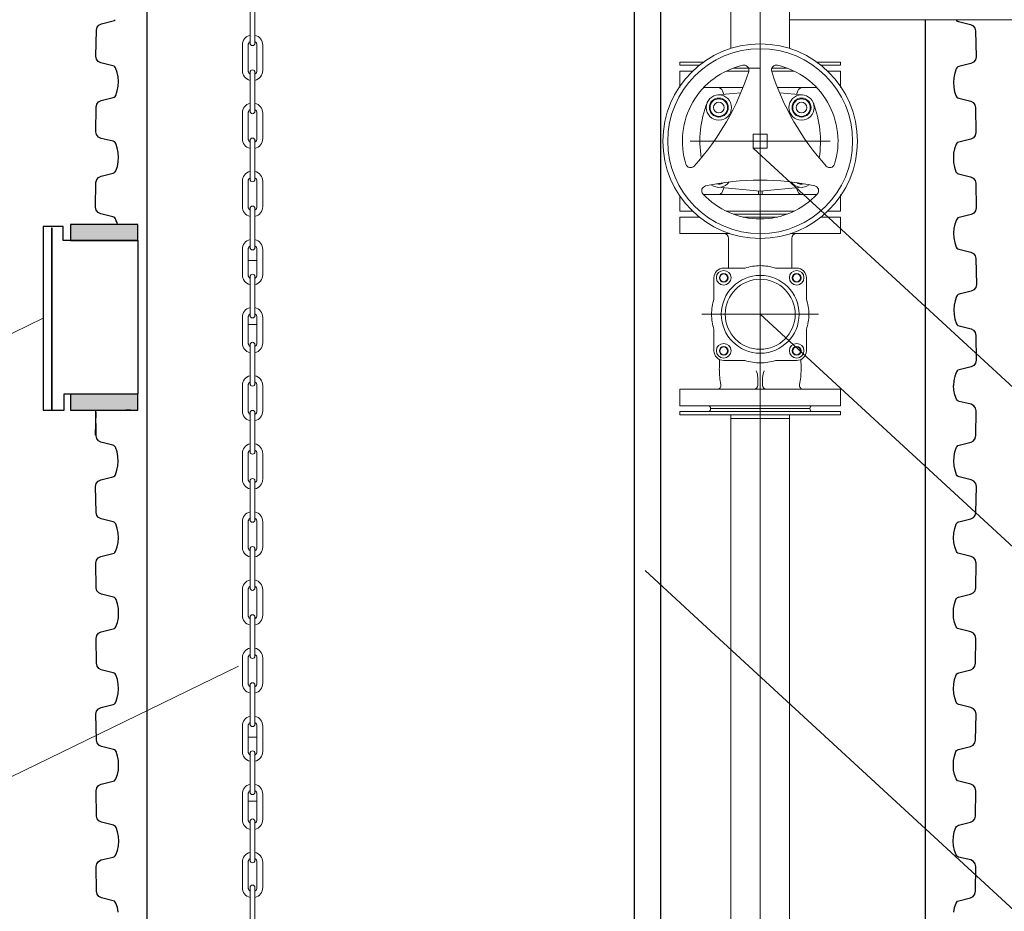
# Model space of a CAD drawing. Header units: millimetres. Extents: x 2060 to 2634, y 1467 to 1764.
# Tile 53 of 64: x 2524 to 2563, y 1600 to 1635. Entities that reach past the tile are written whole.
import ezdxf

# ---------------------------------------------------------------- set-up
doc = ezdxf.new("R2010")
doc.units = ezdxf.units.MM
doc.styles.get("Standard").update_dxf_attribs({"font": 'arial.ttf'})
doc.dimstyles.new('Kopia Sebastian 1do30', dxfattribs={"dimtxt": 60, "dimasz": 75, "dimexe": 10, "dimexo": 50, "dimgap": 30, "dimtad": 1, "dimdec": 0, "dimtxsty": 'Standard', "dimcen": 2.5, "dimclrd": 256, "dimclre": 256, "dimclrt": 256, "dimadec": 0, "dimazin": 0, "dimtfac": 1, "dimtdec": 0, "dimtmove": 0, "dimatfit": 3, "dimfxl": 0, "dimlwd": -1, "dimlwe": -1, "dimarcsym": 0})

# ---------------------------------------------------------------- blocks, each defined once
blk = doc.blocks.new('*D20')
for p, q in [((2526.232, 1672.263), (2455.164, 1672.263)), ((2455.264, 1670.763), (2455.264, 1574.963)), ((2525.838, 1573.463), (2455.164, 1573.463))]:
    blk.add_line(p, q)
for points in [[(2455.514, 1670.763), (2455.014, 1670.763), (2455.264, 1672.263)], [(2455.014, 1574.963), (2455.514, 1574.963), (2455.264, 1573.463)]]:
    blk.add_solid(points)
at = {"layer": 'DEFPOINTS', "color": 0}
for p in [(2526.732, 1672.263), (2455.264, 1573.463), (2526.338, 1573.463)]:
    blk.add_point(p, dxfattribs=at)
at = {"insert": (2453.998, 1622.863), "char_height": 1.5, "attachment_point": 5, "rotation": 90}
blk.add_mtext('2600', dxfattribs=at)

msp = doc.modelspace()

# ---------------------------------------------------------------- linework, layer by layer
at = {"ltscale": 20}
for p, q in [((2529.072, 1663.903), (2529.072, 1574.222)), ((2559.472, 1634.572), (2559.472, 1574.218))]:
    msp.add_line(p, q, dxfattribs=at)
at = {"linetype": 'Continuous'}
for p, q in [((2548.11, 1657.987), (2548.11, 1581.288)), ((2549.14, 1657.987), (2549.132, 1581.288)), ((2527.295, 1634.41), (2527.76, 1634.526)), ((2527.76, 1634.526), (2527.802, 1634.544)), ((2527.802, 1634.544), (2527.838, 1634.573)), ((2560.681, 1634.572), (2560.701, 1634.544)), ((2560.701, 1634.544), (2560.736, 1634.515)), ((2560.736, 1634.515), (2560.779, 1634.497)), ((2560.779, 1634.497), (2561.244, 1634.381)), ((2527.076, 1633.146), (2527.099, 1634.165)), ((2527.099, 1634.165), (2527.126, 1634.274)), ((2527.126, 1634.274), (2527.194, 1634.36)), ((2527.194, 1634.36), (2527.295, 1634.41)), ((2561.244, 1634.381), (2561.345, 1634.331)), ((2561.345, 1634.331), (2561.413, 1634.245)), ((2561.413, 1634.245), (2561.439, 1634.136)), ((2561.439, 1634.136), (2561.462, 1633.117)), ((2527.102, 1633.034), (2527.076, 1633.146)), ((2527.174, 1632.942), (2527.102, 1633.034)), ((2561.436, 1633.005), (2561.364, 1632.913)), ((2561.462, 1633.117), (2561.436, 1633.005)), ((2527.277, 1632.886), (2527.174, 1632.942)), ((2527.748, 1632.774), (2527.277, 1632.886)), ((2527.791, 1632.755), (2527.748, 1632.774)), ((2527.825, 1632.725), (2527.791, 1632.755)), ((2527.85, 1632.686), (2527.825, 1632.725)), ((2527.912, 1632.514), (2527.85, 1632.686)), ((2560.688, 1632.657), (2560.627, 1632.485)), ((2560.713, 1632.696), (2560.688, 1632.657)), ((2560.748, 1632.726), (2560.713, 1632.696)), ((2560.79, 1632.745), (2560.748, 1632.726)), ((2561.262, 1632.857), (2560.79, 1632.745)), ((2561.364, 1632.913), (2561.262, 1632.857)), ((2527.949, 1632.336), (2527.912, 1632.514)), ((2527.959, 1632.154), (2527.949, 1632.336)), ((2560.59, 1632.307), (2560.58, 1632.125)), ((2560.627, 1632.485), (2560.59, 1632.307)), ((2527.918, 1631.788), (2527.949, 1631.97)), ((2527.949, 1631.97), (2527.959, 1632.154)), ((2560.58, 1632.125), (2560.59, 1631.941)), ((2560.59, 1631.941), (2560.621, 1631.759)), ((2527.187, 1631.362), (2527.288, 1631.415)), ((2527.288, 1631.415), (2527.752, 1631.531)), ((2527.752, 1631.531), (2527.795, 1631.549)), ((2527.795, 1631.549), (2527.831, 1631.578)), ((2527.831, 1631.578), (2527.857, 1631.616)), ((2527.857, 1631.616), (2527.918, 1631.788)), ((2560.621, 1631.759), (2560.682, 1631.587)), ((2560.682, 1631.587), (2560.708, 1631.549)), ((2560.708, 1631.549), (2560.744, 1631.52)), ((2560.744, 1631.52), (2560.786, 1631.502)), ((2560.786, 1631.502), (2561.251, 1631.386)), ((2527.083, 1630.194), (2527.095, 1631.159)), ((2527.095, 1631.159), (2527.12, 1631.27)), ((2527.12, 1631.27), (2527.187, 1631.362)), ((2561.251, 1631.386), (2561.351, 1631.333)), ((2561.351, 1631.333), (2561.418, 1631.241)), ((2561.418, 1631.241), (2561.444, 1631.13)), ((2561.444, 1631.13), (2561.455, 1630.165)), ((2527.109, 1630.082), (2527.083, 1630.194)), ((2527.181, 1629.989), (2527.109, 1630.082)), ((2527.284, 1629.934), (2527.181, 1629.989)), ((2527.755, 1629.821), (2527.284, 1629.934)), ((2561.255, 1629.905), (2560.783, 1629.792)), ((2561.357, 1629.96), (2561.255, 1629.905)), ((2561.429, 1630.053), (2561.357, 1629.96)), ((2561.455, 1630.165), (2561.429, 1630.053)), ((2527.798, 1629.802), (2527.755, 1629.821)), ((2527.832, 1629.772), (2527.798, 1629.802)), ((2527.857, 1629.733), (2527.832, 1629.772)), ((2527.919, 1629.562), (2527.857, 1629.733)), ((2527.955, 1629.384), (2527.919, 1629.562)), ((2560.62, 1629.533), (2560.583, 1629.355)), ((2560.682, 1629.704), (2560.62, 1629.533)), ((2560.706, 1629.744), (2560.682, 1629.704)), ((2560.741, 1629.774), (2560.706, 1629.744)), ((2560.783, 1629.792), (2560.741, 1629.774)), ((2527.966, 1629.202), (2527.955, 1629.384)), ((2527.956, 1629.018), (2527.966, 1629.202)), ((2560.583, 1629.355), (2560.573, 1629.173)), ((2560.573, 1629.173), (2560.583, 1628.989)), ((2527.864, 1628.664), (2527.925, 1628.836)), ((2527.925, 1628.836), (2527.956, 1629.018)), ((2560.583, 1628.989), (2560.614, 1628.807)), ((2560.614, 1628.807), (2560.675, 1628.635)), ((2527.114, 1628.324), (2527.19, 1628.412)), ((2527.19, 1628.412), (2527.294, 1628.463)), ((2527.294, 1628.463), (2527.759, 1628.579)), ((2527.759, 1628.579), (2527.802, 1628.597)), ((2527.802, 1628.597), (2527.838, 1628.626)), ((2527.838, 1628.626), (2527.864, 1628.664)), ((2560.675, 1628.635), (2560.701, 1628.597)), ((2560.701, 1628.597), (2560.737, 1628.568)), ((2560.737, 1628.568), (2560.78, 1628.55)), ((2560.78, 1628.55), (2561.244, 1628.434)), ((2561.244, 1628.434), (2561.349, 1628.383)), ((2561.349, 1628.383), (2561.425, 1628.295)), ((2527.072, 1627.249), (2527.083, 1628.214)), ((2527.083, 1628.214), (2527.114, 1628.324)), ((2561.425, 1628.295), (2561.455, 1628.185)), ((2561.455, 1628.185), (2561.467, 1627.22)), ((2527.098, 1627.137), (2527.072, 1627.249)), ((2561.467, 1627.22), (2561.441, 1627.108)), ((2527.17, 1627.045), (2527.098, 1627.137)), ((2527.272, 1626.99), (2527.17, 1627.045)), ((2527.744, 1626.877), (2527.272, 1626.99)), ((2527.786, 1626.858), (2527.744, 1626.877)), ((2527.821, 1626.828), (2527.786, 1626.858)), ((2527.846, 1626.789), (2527.821, 1626.828)), ((2560.718, 1626.799), (2560.693, 1626.76)), ((2560.752, 1626.829), (2560.718, 1626.799)), ((2560.795, 1626.848), (2560.752, 1626.829)), ((2561.266, 1626.961), (2560.795, 1626.848)), ((2561.369, 1627.016), (2561.266, 1626.961)), ((2561.441, 1627.108), (2561.369, 1627.016)), ((2525.023, 1626.496), (2525.023, 1619.321)), ((2525.807, 1626.496), (2525.023, 1626.496)), ((2525.349, 1626.434), (2525.349, 1619.347)), ((2525.377, 1626.434), (2525.349, 1626.434)), ((2525.377, 1619.347), (2525.377, 1626.434)), ((2525.807, 1625.942), (2525.807, 1626.496)), ((2526.089, 1626.574), (2526.089, 1625.946)), ((2528.72, 1626.574), (2526.089, 1626.574)), ((2527.88, 1626.716), (2527.846, 1626.789)), ((2527.908, 1626.652), (2527.88, 1626.716)), ((2527.929, 1626.575), (2527.908, 1626.652)), ((2528.72, 1625.946), (2528.72, 1626.574)), ((2560.631, 1626.589), (2560.595, 1626.411)), ((2560.693, 1626.76), (2560.631, 1626.589)), ((2560.595, 1626.411), (2560.584, 1626.229)), ((2560.584, 1626.229), (2560.594, 1626.045)), ((2560.594, 1626.045), (2560.625, 1625.863)), ((2528.735, 1625.942), (2525.807, 1625.942)), ((2526.089, 1625.946), (2528.72, 1625.946)), ((2528.735, 1619.961), (2528.735, 1625.942)), ((2560.625, 1625.863), (2560.686, 1625.69)), ((2560.686, 1625.69), (2560.712, 1625.652)), ((2560.712, 1625.652), (2560.748, 1625.623)), ((2560.748, 1625.623), (2560.791, 1625.606)), ((2560.791, 1625.606), (2561.255, 1625.49)), ((2561.255, 1625.49), (2561.356, 1625.439)), ((2561.356, 1625.439), (2561.425, 1625.354)), ((2561.425, 1625.354), (2561.451, 1625.245)), ((2561.451, 1625.245), (2561.474, 1624.226)), ((2561.448, 1624.114), (2561.376, 1624.021)), ((2561.474, 1624.226), (2561.448, 1624.114)), ((2560.7, 1623.765), (2560.638, 1623.594)), ((2560.725, 1623.804), (2560.7, 1623.765)), ((2560.76, 1623.834), (2560.725, 1623.804)), ((2560.802, 1623.853), (2560.76, 1623.834)), ((2561.274, 1623.966), (2560.802, 1623.853)), ((2561.376, 1624.021), (2561.274, 1623.966)), ((2560.602, 1623.416), (2560.592, 1623.234)), ((2560.638, 1623.594), (2560.602, 1623.416)), ((2560.592, 1623.234), (2560.602, 1623.05)), ((2560.602, 1623.05), (2560.632, 1622.868)), ((2560.632, 1622.868), (2560.694, 1622.696)), ((2560.694, 1622.696), (2560.72, 1622.657)), ((2560.72, 1622.657), (2560.755, 1622.629)), ((2560.755, 1622.629), (2560.798, 1622.611)), ((2560.798, 1622.611), (2561.263, 1622.495)), ((2561.263, 1622.495), (2561.363, 1622.442)), ((2561.363, 1622.442), (2561.43, 1622.35)), ((2561.43, 1622.35), (2561.456, 1622.238)), ((2561.456, 1622.238), (2561.467, 1621.273)), ((2561.369, 1621.069), (2561.267, 1621.014)), ((2561.441, 1621.161), (2561.369, 1621.069)), ((2561.467, 1621.273), (2561.441, 1621.161)), ((2560.693, 1620.813), (2560.631, 1620.642)), ((2560.718, 1620.852), (2560.693, 1620.813)), ((2560.753, 1620.882), (2560.718, 1620.852)), ((2560.795, 1620.901), (2560.753, 1620.882)), ((2561.267, 1621.014), (2560.795, 1620.901)), ((2560.595, 1620.464), (2560.585, 1620.282)), ((2560.595, 1620.1), (2560.585, 1620.282)), ((2560.631, 1620.642), (2560.595, 1620.464)), ((2525.837, 1619.961), (2528.735, 1619.961)), ((2525.837, 1619.321), (2525.837, 1619.961)), ((2526.091, 1619.945), (2526.091, 1619.318)), ((2528.722, 1619.945), (2526.091, 1619.945)), ((2528.722, 1619.318), (2528.722, 1619.945)), ((2560.631, 1619.922), (2560.595, 1620.1)), ((2560.693, 1619.75), (2560.631, 1619.922)), ((2560.718, 1619.711), (2560.693, 1619.75)), ((2560.753, 1619.681), (2560.718, 1619.711)), ((2560.795, 1619.662), (2560.753, 1619.681)), ((2561.267, 1619.55), (2560.795, 1619.662)), ((2561.369, 1619.494), (2561.267, 1619.55)), ((2561.441, 1619.402), (2561.369, 1619.494)), ((2525.023, 1619.321), (2525.837, 1619.321)), ((2525.349, 1619.347), (2525.377, 1619.347)), ((2526.091, 1619.318), (2528.722, 1619.318)), ((2527.07, 1618.34), (2527.086, 1619.238)), ((2527.088, 1618.325), (2527.076, 1619.29)), ((2528.251, 1619.333), (2528.428, 1619.333)), ((2561.467, 1619.29), (2561.441, 1619.402)), ((2561.456, 1618.325), (2561.467, 1619.29)), ((2527.113, 1618.213), (2527.088, 1618.325)), ((2527.181, 1618.122), (2527.113, 1618.213)), ((2527.281, 1618.068), (2527.181, 1618.122)), ((2527.745, 1617.952), (2527.281, 1618.068)), ((2560.798, 1617.952), (2561.263, 1618.068)), ((2561.263, 1618.068), (2561.363, 1618.122)), ((2561.363, 1618.122), (2561.43, 1618.213)), ((2561.43, 1618.213), (2561.456, 1618.325)), ((2527.788, 1617.935), (2527.745, 1617.952)), ((2527.824, 1617.906), (2527.788, 1617.935)), ((2527.85, 1617.868), (2527.824, 1617.906)), ((2527.911, 1617.695), (2527.85, 1617.868)), ((2527.942, 1617.514), (2527.911, 1617.695)), ((2560.602, 1617.514), (2560.632, 1617.695)), ((2560.632, 1617.695), (2560.694, 1617.868)), ((2560.694, 1617.868), (2560.72, 1617.906)), ((2560.72, 1617.906), (2560.755, 1617.935)), ((2560.755, 1617.935), (2560.798, 1617.952)), ((2527.952, 1617.329), (2527.942, 1617.514)), ((2527.942, 1617.147), (2527.952, 1617.329)), ((2560.592, 1617.329), (2560.602, 1617.514)), ((2560.602, 1617.147), (2560.592, 1617.329)), ((2527.843, 1616.798), (2527.905, 1616.969)), ((2527.905, 1616.969), (2527.942, 1617.147)), ((2560.638, 1616.969), (2560.602, 1617.147)), ((2560.7, 1616.798), (2560.638, 1616.969)), ((2527.069, 1616.338), (2527.096, 1616.45)), ((2527.096, 1616.45), (2527.168, 1616.542)), ((2527.168, 1616.542), (2527.27, 1616.598)), ((2527.27, 1616.598), (2527.742, 1616.71)), ((2527.742, 1616.71), (2527.784, 1616.729)), ((2527.784, 1616.729), (2527.818, 1616.759)), ((2527.818, 1616.759), (2527.843, 1616.798)), ((2560.725, 1616.759), (2560.7, 1616.798)), ((2560.76, 1616.729), (2560.725, 1616.759)), ((2560.802, 1616.71), (2560.76, 1616.729)), ((2561.274, 1616.598), (2560.802, 1616.71)), ((2561.376, 1616.542), (2561.274, 1616.598)), ((2561.448, 1616.45), (2561.376, 1616.542)), ((2561.474, 1616.338), (2561.448, 1616.45)), ((2527.092, 1615.319), (2527.069, 1616.338)), ((2561.451, 1615.319), (2561.474, 1616.338)), ((2527.119, 1615.21), (2527.092, 1615.319)), ((2561.425, 1615.21), (2561.451, 1615.319)), ((2527.187, 1615.124), (2527.119, 1615.21)), ((2527.288, 1615.074), (2527.187, 1615.124)), ((2527.753, 1614.958), (2527.288, 1615.074)), ((2527.795, 1614.94), (2527.753, 1614.958)), ((2527.831, 1614.911), (2527.795, 1614.94)), ((2527.857, 1614.873), (2527.831, 1614.911)), ((2560.686, 1614.873), (2560.712, 1614.911)), ((2560.712, 1614.911), (2560.748, 1614.94)), ((2560.748, 1614.94), (2560.791, 1614.958)), ((2560.791, 1614.958), (2561.255, 1615.074)), ((2561.255, 1615.074), (2561.356, 1615.124)), ((2561.356, 1615.124), (2561.425, 1615.21)), ((2527.918, 1614.701), (2527.857, 1614.873)), ((2527.949, 1614.519), (2527.918, 1614.701)), ((2527.959, 1614.335), (2527.949, 1614.519)), ((2560.584, 1614.335), (2560.594, 1614.519)), ((2560.594, 1614.519), (2560.625, 1614.701)), ((2560.625, 1614.701), (2560.686, 1614.873)), ((2527.913, 1613.975), (2527.949, 1614.153)), ((2527.949, 1614.153), (2527.959, 1614.335)), ((2560.595, 1614.153), (2560.584, 1614.335)), ((2560.631, 1613.975), (2560.595, 1614.153)), ((2527.749, 1613.715), (2527.791, 1613.734)), ((2527.791, 1613.734), (2527.826, 1613.764)), ((2527.826, 1613.764), (2527.851, 1613.803)), ((2527.851, 1613.803), (2527.913, 1613.975)), ((2560.693, 1613.803), (2560.631, 1613.975)), ((2560.718, 1613.764), (2560.693, 1613.803)), ((2560.752, 1613.734), (2560.718, 1613.764)), ((2560.795, 1613.715), (2560.752, 1613.734)), ((2527.077, 1613.343), (2527.103, 1613.455)), ((2527.088, 1612.378), (2527.077, 1613.343)), ((2527.103, 1613.455), (2527.175, 1613.547)), ((2527.175, 1613.547), (2527.277, 1613.603)), ((2527.277, 1613.603), (2527.749, 1613.715)), ((2561.266, 1613.603), (2560.795, 1613.715)), ((2561.369, 1613.547), (2561.266, 1613.603)), ((2561.441, 1613.455), (2561.369, 1613.547)), ((2561.467, 1613.343), (2561.441, 1613.455)), ((2561.455, 1612.378), (2561.467, 1613.343)), ((2527.118, 1612.268), (2527.088, 1612.378)), ((2527.195, 1612.181), (2527.118, 1612.268)), ((2561.349, 1612.181), (2561.425, 1612.268)), ((2561.425, 1612.268), (2561.455, 1612.378)), ((2527.299, 1612.129), (2527.195, 1612.181)), ((2527.764, 1612.013), (2527.299, 1612.129)), ((2527.807, 1611.996), (2527.764, 1612.013)), ((2527.842, 1611.967), (2527.807, 1611.996)), ((2527.869, 1611.929), (2527.842, 1611.967)), ((2527.93, 1611.756), (2527.869, 1611.929)), ((2560.614, 1611.756), (2560.675, 1611.929)), ((2560.675, 1611.929), (2560.701, 1611.967)), ((2560.701, 1611.967), (2560.737, 1611.996)), ((2560.737, 1611.996), (2560.78, 1612.013)), ((2560.78, 1612.013), (2561.244, 1612.129)), ((2561.244, 1612.129), (2561.349, 1612.181)), ((2527.961, 1611.575), (2527.93, 1611.756)), ((2527.971, 1611.39), (2527.961, 1611.575)), ((2560.573, 1611.39), (2560.583, 1611.575)), ((2560.583, 1611.575), (2560.614, 1611.756)), ((2527.924, 1611.03), (2527.96, 1611.208)), ((2527.96, 1611.208), (2527.971, 1611.39)), ((2560.583, 1611.208), (2560.573, 1611.39)), ((2560.62, 1611.03), (2560.583, 1611.208)), ((2527.186, 1610.603), (2527.289, 1610.659)), ((2527.289, 1610.659), (2527.76, 1610.771)), ((2527.76, 1610.771), (2527.802, 1610.79)), ((2527.802, 1610.79), (2527.837, 1610.82)), ((2527.837, 1610.82), (2527.862, 1610.859)), ((2527.862, 1610.859), (2527.924, 1611.03)), ((2560.682, 1610.859), (2560.62, 1611.03)), ((2560.706, 1610.82), (2560.682, 1610.859)), ((2560.741, 1610.79), (2560.706, 1610.82)), ((2560.783, 1610.771), (2560.741, 1610.79)), ((2561.255, 1610.659), (2560.783, 1610.771)), ((2561.357, 1610.603), (2561.255, 1610.659)), ((2527.088, 1610.399), (2527.114, 1610.511)), ((2527.099, 1609.434), (2527.088, 1610.399)), ((2527.114, 1610.511), (2527.186, 1610.603)), ((2561.429, 1610.511), (2561.357, 1610.603)), ((2561.455, 1610.399), (2561.429, 1610.511)), ((2561.444, 1609.434), (2561.455, 1610.399)), ((2527.125, 1609.322), (2527.099, 1609.434)), ((2527.192, 1609.23), (2527.125, 1609.322)), ((2527.292, 1609.177), (2527.192, 1609.23)), ((2527.757, 1609.061), (2527.292, 1609.177)), ((2560.786, 1609.061), (2561.251, 1609.177)), ((2561.251, 1609.177), (2561.351, 1609.23)), ((2561.351, 1609.23), (2561.418, 1609.322)), ((2561.418, 1609.322), (2561.444, 1609.434)), ((2527.8, 1609.043), (2527.757, 1609.061)), ((2527.836, 1609.014), (2527.8, 1609.043)), ((2527.862, 1608.976), (2527.836, 1609.014)), ((2527.923, 1608.804), (2527.862, 1608.976)), ((2527.954, 1608.622), (2527.923, 1608.804)), ((2560.59, 1608.622), (2560.621, 1608.804)), ((2560.621, 1608.804), (2560.682, 1608.976)), ((2560.682, 1608.976), (2560.708, 1609.014)), ((2560.708, 1609.014), (2560.744, 1609.043)), ((2560.744, 1609.043), (2560.786, 1609.061)), ((2527.953, 1608.256), (2527.964, 1608.438)), ((2527.964, 1608.438), (2527.954, 1608.622)), ((2560.58, 1608.438), (2560.59, 1608.622)), ((2560.59, 1608.256), (2560.58, 1608.438)), ((2527.855, 1607.907), (2527.917, 1608.078)), ((2527.917, 1608.078), (2527.953, 1608.256)), ((2560.627, 1608.078), (2560.59, 1608.256)), ((2560.688, 1607.907), (2560.627, 1608.078)), ((2527.107, 1607.559), (2527.179, 1607.651)), ((2527.179, 1607.651), (2527.282, 1607.706)), ((2527.282, 1607.706), (2527.753, 1607.819)), ((2527.753, 1607.819), (2527.796, 1607.838)), ((2527.796, 1607.838), (2527.83, 1607.868)), ((2527.83, 1607.868), (2527.855, 1607.907)), ((2560.713, 1607.868), (2560.688, 1607.907)), ((2560.748, 1607.838), (2560.713, 1607.868)), ((2560.79, 1607.819), (2560.748, 1607.838)), ((2561.262, 1607.706), (2560.79, 1607.819)), ((2561.364, 1607.651), (2561.262, 1607.706)), ((2561.436, 1607.559), (2561.364, 1607.651)), ((2527.081, 1607.447), (2527.107, 1607.559)), ((2527.104, 1606.427), (2527.081, 1607.447)), ((2561.462, 1607.447), (2561.436, 1607.559)), ((2561.439, 1606.427), (2561.462, 1607.447)), ((2527.13, 1606.318), (2527.104, 1606.427)), ((2561.413, 1606.318), (2561.439, 1606.427)), ((2527.199, 1606.233), (2527.13, 1606.318)), ((2527.3, 1606.182), (2527.199, 1606.233)), ((2527.764, 1606.066), (2527.3, 1606.182)), ((2527.807, 1606.049), (2527.764, 1606.066)), ((2527.843, 1606.02), (2527.807, 1606.049)), ((2560.701, 1606.02), (2560.736, 1606.049)), ((2560.736, 1606.049), (2560.779, 1606.066)), ((2560.779, 1606.066), (2561.244, 1606.182)), ((2561.244, 1606.182), (2561.345, 1606.233)), ((2561.345, 1606.233), (2561.413, 1606.318)), ((2527.869, 1605.982), (2527.843, 1606.02)), ((2527.93, 1605.809), (2527.869, 1605.982)), ((2527.961, 1605.628), (2527.93, 1605.809)), ((2560.583, 1605.628), (2560.613, 1605.809)), ((2560.613, 1605.809), (2560.675, 1605.982)), ((2560.675, 1605.982), (2560.701, 1606.02)), ((2527.971, 1605.443), (2527.961, 1605.628)), ((2527.961, 1605.261), (2527.971, 1605.443)), ((2560.573, 1605.443), (2560.583, 1605.628)), ((2560.583, 1605.261), (2560.573, 1605.443)), ((2527.838, 1604.873), (2527.862, 1604.912)), ((2527.862, 1604.912), (2527.924, 1605.083)), ((2527.924, 1605.083), (2527.961, 1605.261)), ((2560.619, 1605.083), (2560.583, 1605.261)), ((2560.681, 1604.912), (2560.619, 1605.083)), ((2560.706, 1604.873), (2560.681, 1604.912)), ((2527.089, 1604.452), (2527.115, 1604.564)), ((2527.115, 1604.564), (2527.187, 1604.656)), ((2527.187, 1604.656), (2527.289, 1604.711)), ((2527.289, 1604.711), (2527.761, 1604.824)), ((2527.761, 1604.824), (2527.803, 1604.843)), ((2527.803, 1604.843), (2527.838, 1604.873)), ((2560.741, 1604.843), (2560.706, 1604.873)), ((2560.783, 1604.824), (2560.741, 1604.843)), ((2561.254, 1604.711), (2560.783, 1604.824)), ((2561.357, 1604.656), (2561.254, 1604.711)), ((2561.429, 1604.564), (2561.357, 1604.656)), ((2561.455, 1604.452), (2561.429, 1604.564)), ((2527.106, 1603.465), (2527.089, 1604.452)), ((2561.437, 1603.465), (2561.455, 1604.452)), ((2527.132, 1603.356), (2527.106, 1603.465)), ((2527.201, 1603.271), (2527.132, 1603.356)), ((2561.343, 1603.271), (2561.411, 1603.356)), ((2561.411, 1603.356), (2561.437, 1603.465)), ((2527.302, 1603.22), (2527.201, 1603.271)), ((2527.766, 1603.104), (2527.302, 1603.22)), ((2527.809, 1603.087), (2527.766, 1603.104)), ((2527.845, 1603.058), (2527.809, 1603.087)), ((2527.871, 1603.02), (2527.845, 1603.058)), ((2527.932, 1602.847), (2527.871, 1603.02)), ((2560.611, 1602.847), (2560.673, 1603.02)), ((2560.673, 1603.02), (2560.699, 1603.058)), ((2560.699, 1603.058), (2560.734, 1603.087)), ((2560.734, 1603.087), (2560.777, 1603.104)), ((2560.777, 1603.104), (2561.242, 1603.22)), ((2561.242, 1603.22), (2561.343, 1603.271)), ((2527.963, 1602.665), (2527.932, 1602.847)), ((2527.973, 1602.481), (2527.963, 1602.665)), ((2560.571, 1602.481), (2560.581, 1602.665)), ((2560.581, 1602.665), (2560.611, 1602.847)), ((2527.926, 1602.121), (2527.963, 1602.299)), ((2527.963, 1602.299), (2527.973, 1602.481)), ((2560.581, 1602.299), (2560.571, 1602.481)), ((2560.617, 1602.121), (2560.581, 1602.299)), ((2527.291, 1601.749), (2527.762, 1601.862)), ((2527.762, 1601.862), (2527.805, 1601.881)), ((2527.805, 1601.881), (2527.839, 1601.911)), ((2527.839, 1601.911), (2527.864, 1601.95)), ((2527.864, 1601.95), (2527.926, 1602.121)), ((2560.679, 1601.95), (2560.617, 1602.121)), ((2560.704, 1601.911), (2560.679, 1601.95)), ((2560.739, 1601.881), (2560.704, 1601.911)), ((2560.781, 1601.862), (2560.739, 1601.881)), ((2561.253, 1601.749), (2560.781, 1601.862)), ((2527.09, 1601.49), (2527.117, 1601.602)), ((2527.102, 1600.525), (2527.09, 1601.49)), ((2527.117, 1601.602), (2527.189, 1601.694)), ((2527.189, 1601.694), (2527.291, 1601.749)), ((2561.355, 1601.694), (2561.253, 1601.749)), ((2561.427, 1601.602), (2561.355, 1601.694)), ((2561.453, 1601.49), (2561.427, 1601.602)), ((2561.442, 1600.525), (2561.453, 1601.49)), ((2527.127, 1600.413), (2527.102, 1600.525)), ((2527.195, 1600.321), (2527.127, 1600.413)), ((2527.295, 1600.268), (2527.195, 1600.321)), ((2527.759, 1600.152), (2527.295, 1600.268)), ((2560.784, 1600.152), (2561.249, 1600.268)), ((2561.249, 1600.268), (2561.349, 1600.321)), ((2561.349, 1600.321), (2561.416, 1600.413)), ((2561.416, 1600.413), (2561.442, 1600.525)), ((2527.802, 1600.134), (2527.759, 1600.152)), ((2527.838, 1600.105), (2527.802, 1600.134)), ((2527.864, 1600.067), (2527.838, 1600.105)), ((2527.925, 1599.895), (2527.864, 1600.067)), ((2527.956, 1599.713), (2527.925, 1599.895)), ((2560.588, 1599.713), (2560.618, 1599.895)), ((2560.618, 1599.895), (2560.68, 1600.067)), ((2560.68, 1600.067), (2560.706, 1600.105)), ((2560.706, 1600.105), (2560.741, 1600.134)), ((2560.741, 1600.134), (2560.784, 1600.152))]:
    msp.add_line(p, q, dxfattribs=at)
at = {"lineweight": 0, "ltscale": 2}
for p, q in [((2553.029, 1584.366), (2553.029, 1637.693)), ((2553.029, 1629.828), (2553.029, 1633.058)), ((2553.029, 1629.828), (2553.029, 1633.058)), ((2552.27, 1631.709), (2551.371, 1631.631)), ((2553.789, 1631.709), (2554.687, 1631.631)), ((2553.789, 1631.709), (2554.687, 1631.631)), ((2550.294, 1629.828), (2555.765, 1629.828)), ((2553.029, 1627.88), (2551.371, 1628.025)), ((2553.029, 1627.88), (2551.371, 1628.025)), ((2553.029, 1627.88), (2551.371, 1628.025)), ((2553.029, 1627.88), (2554.687, 1628.025)), ((2553.029, 1627.88), (2554.687, 1628.025)), ((2553.029, 1627.88), (2554.687, 1628.025)), ((2553.029, 1627.88), (2554.687, 1628.025)), ((2553.029, 1619.15), (2553.029, 1627.206)), ((2549.894, 1626.864), (2550.651, 1626.864)), ((2549.894, 1626.218), (2549.894, 1626.864)), ((2551.971, 1626.978), (2554.087, 1626.978)), ((2552.354, 1626.864), (2553.029, 1626.864)), ((2553.705, 1626.864), (2553.029, 1626.864)), ((2556.164, 1626.864), (2555.407, 1626.864)), ((2556.164, 1626.218), (2556.164, 1626.864)), ((2549.894, 1626.218), (2551.842, 1626.218)), ((2556.164, 1626.218), (2554.216, 1626.218)), ((2551.794, 1626.028), (2551.794, 1624.879)), ((2554.264, 1626.028), (2554.264, 1624.879)), ((2551.604, 1624.869), (2552.436, 1624.869)), ((2554.454, 1624.869), (2553.622, 1624.869)), ((2551.224, 1623.657), (2551.224, 1624.489)), ((2554.834, 1623.657), (2554.834, 1624.489)), ((2550.749, 1623.064), (2555.309, 1623.064)), ((2551.224, 1621.639), (2551.224, 1622.471)), ((2554.834, 1621.639), (2554.834, 1622.471)), ((2551.604, 1621.259), (2552.436, 1621.259)), ((2554.454, 1621.259), (2553.622, 1621.259)), ((2552.934, 1620.29), (2552.934, 1620.594)), ((2553.124, 1620.29), (2553.124, 1620.594)), ((2549.894, 1619.492), (2549.894, 1620.138)), ((2549.894, 1620.138), (2551.343, 1620.138)), ((2551.343, 1620.138), (2553.029, 1620.138)), ((2554.715, 1620.138), (2553.029, 1620.138)), ((2556.164, 1620.138), (2554.715, 1620.138)), ((2556.164, 1619.492), (2556.164, 1620.138)), ((2549.894, 1619.492), (2550.977, 1619.492)), ((2550.977, 1619.492), (2553.029, 1619.492)), ((2555.081, 1619.492), (2553.029, 1619.492)), ((2556.164, 1619.492), (2555.081, 1619.492)), ((2551.091, 1619.378), (2554.967, 1619.378))]:
    msp.add_line(p, q, dxfattribs=at)
at = {"lineweight": 0}
for p, q in [((2551.883, 1635.718), (2551.883, 1633.451)), ((2554.175, 1635.718), (2554.175, 1633.451)), ((2533.106, 1635.175), (2533.106, 1633.655)), ((2533.296, 1635.175), (2533.296, 1633.655)), ((2566.992, 1634.572), (2554.175, 1634.572)), ((2532.802, 1633.579), (2532.802, 1632.591)), ((2533.03, 1633.579), (2533.03, 1632.591)), ((2533.372, 1633.579), (2533.372, 1632.591)), ((2533.6, 1633.579), (2533.6, 1632.591)), ((2549.894, 1632.918), (2549.894, 1632.792)), ((2533.106, 1632.515), (2533.106, 1630.995)), ((2533.296, 1632.515), (2533.296, 1630.995)), ((2532.802, 1630.919), (2532.802, 1629.931)), ((2533.03, 1630.919), (2533.03, 1629.931)), ((2533.372, 1630.919), (2533.372, 1629.931)), ((2533.6, 1630.919), (2533.6, 1629.931)), ((2533.106, 1629.855), (2533.106, 1628.335)), ((2533.296, 1629.855), (2533.296, 1628.335)), ((2533.296, 1629.82), (2533.348, 1629.844)), ((2564.923, 1618.343), (2552.755, 1629.554)), ((2532.802, 1628.259), (2532.802, 1627.271)), ((2533.03, 1628.259), (2533.03, 1627.271)), ((2533.372, 1628.259), (2533.372, 1627.271)), ((2533.6, 1628.259), (2533.6, 1627.271)), ((2533.106, 1627.195), (2533.106, 1625.675)), ((2533.296, 1627.195), (2533.296, 1625.675)), ((2551.971, 1626.978), (2553.029, 1626.978)), ((2532.802, 1625.599), (2532.802, 1624.611)), ((2533.03, 1625.599), (2533.03, 1624.611)), ((2533.372, 1625.599), (2533.372, 1624.611)), ((2533.6, 1625.599), (2533.6, 1624.611)), ((2533.372, 1625.168), (2533.03, 1625.168)), ((2533.106, 1624.535), (2533.106, 1623.015)), ((2533.296, 1624.535), (2533.296, 1623.015)), ((2565.197, 1611.852), (2553.029, 1623.064)), ((2510.018, 1615.611), (2525.023, 1622.909)), ((2532.802, 1622.939), (2532.802, 1621.951)), ((2533.03, 1622.939), (2533.03, 1621.951)), ((2533.372, 1622.66), (2533.03, 1622.66)), ((2533.372, 1622.939), (2533.372, 1621.951)), ((2533.6, 1622.939), (2533.6, 1621.951)), ((2533.106, 1621.875), (2533.106, 1620.355)), ((2533.296, 1621.875), (2533.296, 1620.355)), ((2532.802, 1620.279), (2532.802, 1619.291)), ((2533.03, 1620.279), (2533.03, 1619.291)), ((2533.372, 1620.279), (2533.372, 1619.291)), ((2533.6, 1620.279), (2533.6, 1619.291)), ((2533.106, 1619.215), (2533.106, 1617.695)), ((2533.296, 1619.215), (2533.296, 1617.695)), ((2549.894, 1619.138), (2549.894, 1619.264)), ((2551.883, 1618.998), (2551.883, 1619.138)), ((2554.175, 1618.998), (2554.175, 1619.138)), ((2551.883, 1584.366), (2551.883, 1618.998)), ((2551.883, 1618.998), (2554.175, 1618.998)), ((2554.175, 1584.366), (2554.175, 1618.998)), ((2532.802, 1617.619), (2532.802, 1616.631)), ((2533.03, 1617.619), (2533.03, 1616.631)), ((2533.372, 1617.619), (2533.372, 1616.631)), ((2533.6, 1617.619), (2533.6, 1616.631)), ((2533.106, 1616.555), (2533.106, 1615.035)), ((2533.296, 1616.555), (2533.296, 1615.035)), ((2532.802, 1614.959), (2532.802, 1613.971)), ((2533.03, 1614.959), (2533.03, 1613.971)), ((2533.372, 1614.959), (2533.372, 1613.971)), ((2533.6, 1614.959), (2533.6, 1613.971)), ((2533.106, 1613.895), (2533.106, 1612.375)), ((2533.296, 1613.895), (2533.296, 1612.375)), ((2550.781, 1610.984), (2548.531, 1613.058)), ((2532.802, 1612.299), (2532.802, 1611.311)), ((2533.03, 1612.299), (2533.03, 1611.311)), ((2533.372, 1612.299), (2533.372, 1611.311)), ((2533.6, 1612.299), (2533.6, 1611.311)), ((2533.106, 1611.235), (2533.106, 1609.715)), ((2533.296, 1611.235), (2533.296, 1609.715)), ((2533.296, 1611.2), (2533.348, 1611.224)), ((2562.949, 1599.773), (2550.781, 1610.984)), ((2532.802, 1609.639), (2532.802, 1608.651)), ((2533.03, 1609.639), (2533.03, 1608.651)), ((2533.372, 1609.639), (2533.372, 1608.651)), ((2533.6, 1609.639), (2533.6, 1608.651)), ((2551.883, 1609.498), (2551.883, 1609.358)), ((2554.175, 1609.498), (2554.175, 1609.358)), ((2517.649, 1602.019), (2532.655, 1609.316)), ((2533.106, 1608.575), (2533.106, 1607.055)), ((2533.296, 1608.575), (2533.296, 1607.055)), ((2532.802, 1606.979), (2532.802, 1605.991)), ((2533.03, 1606.979), (2533.03, 1605.991)), ((2533.372, 1606.979), (2533.372, 1605.991)), ((2533.6, 1606.979), (2533.6, 1605.991)), ((2533.372, 1606.548), (2533.03, 1606.548)), ((2533.106, 1605.915), (2533.106, 1604.395)), ((2533.296, 1605.915), (2533.296, 1604.395)), ((2532.802, 1604.319), (2532.802, 1603.331)), ((2533.03, 1604.319), (2533.03, 1603.331)), ((2533.372, 1604.319), (2533.372, 1603.331)), ((2533.6, 1604.319), (2533.6, 1603.331)), ((2533.372, 1604.04), (2533.03, 1604.04)), ((2533.106, 1603.255), (2533.106, 1601.735)), ((2533.296, 1603.255), (2533.296, 1601.735)), ((2532.802, 1601.659), (2532.802, 1600.671)), ((2533.03, 1601.659), (2533.03, 1600.671)), ((2533.372, 1601.659), (2533.372, 1600.671)), ((2533.6, 1601.659), (2533.6, 1600.671)), ((2533.106, 1600.671), (2533.106, 1599.151)), ((2533.296, 1600.671), (2533.296, 1599.151))]:
    msp.add_line(p, q, dxfattribs=at)
at = {"lineweight": 0, "ltscale": 0.5}
for p, q in [((2549.894, 1632.918), (2550.818, 1632.918)), ((2549.894, 1632.918), (2549.894, 1632.83)), ((2549.894, 1632.792), (2550.651, 1632.792)), ((2551.971, 1632.678), (2552.575, 1632.678)), ((2551.971, 1632.678), (2553.029, 1632.678)), ((2552.354, 1632.792), (2552.443, 1632.792)), ((2554.087, 1632.678), (2553.483, 1632.678)), ((2554.087, 1632.678), (2553.483, 1632.678)), ((2553.615, 1632.792), (2553.705, 1632.792)), ((2556.164, 1632.918), (2555.24, 1632.918)), ((2555.407, 1632.792), (2556.164, 1632.792)), ((2556.164, 1632.918), (2556.164, 1632.792)), ((2549.894, 1632.564), (2550.392, 1632.564)), ((2549.894, 1632.564), (2549.894, 1631.918)), ((2551.704, 1632.564), (2552.583, 1632.564)), ((2554.354, 1632.564), (2553.475, 1632.564)), ((2556.164, 1632.564), (2555.666, 1632.564)), ((2556.164, 1632.564), (2556.164, 1631.918)), ((2550.821, 1631.918), (2552.355, 1631.918)), ((2555.237, 1631.918), (2553.704, 1631.918)), ((2551.555, 1631.793), (2551.606, 1631.651)), ((2554.504, 1631.793), (2554.452, 1631.651)), ((2551.555, 1627.863), (2551.606, 1628.004)), ((2554.504, 1627.863), (2554.452, 1628.004)), ((2549.894, 1627.092), (2549.894, 1627.68)), ((2550.821, 1627.738), (2553.029, 1627.738)), ((2552.958, 1627.776), (2552.958, 1627.887)), ((2555.237, 1627.738), (2553.029, 1627.738)), ((2553.1, 1627.776), (2553.1, 1627.887)), ((2556.164, 1627.092), (2556.164, 1627.738)), ((2549.894, 1627.092), (2550.392, 1627.092)), ((2551.704, 1627.092), (2553.029, 1627.092)), ((2551.971, 1626.978), (2553.029, 1626.978)), ((2554.354, 1627.092), (2553.029, 1627.092)), ((2554.087, 1626.978), (2553.029, 1626.978)), ((2556.164, 1627.092), (2555.666, 1627.092)), ((2549.894, 1619.264), (2556.164, 1619.264)), ((2549.894, 1619.138), (2549.894, 1619.226)), ((2549.894, 1619.138), (2553.029, 1619.138)), ((2551.091, 1619.378), (2553.029, 1619.378)), ((2554.967, 1619.378), (2553.029, 1619.378)), ((2556.164, 1619.138), (2553.029, 1619.138)), ((2556.164, 1619.138), (2556.164, 1619.264))]:
    msp.add_line(p, q, dxfattribs=at)
at = {"lineweight": 0}
msp.add_lwpolyline([(2552.755, 1630.101), (2552.755, 1629.554), (2553.303, 1629.554), (2553.303, 1630.101)], close=True, dxfattribs=at)
at = {"lineweight": 0, "ltscale": 2}
for centre, radius in [((2553.029, 1629.828), 3.8), ((2553.029, 1629.828), 3.61), ((2551.414, 1631.139), 0.494), ((2551.414, 1631.139), 0.37), ((2551.414, 1631.139), 0.342), ((2554.644, 1631.139), 0.494), ((2554.644, 1631.139), 0.37), ((2554.644, 1631.139), 0.342), ((2551.414, 1631.139), 0.209), ((2554.644, 1631.139), 0.209), ((2551.604, 1624.489), 0.285), ((2551.604, 1624.489), 0.171), ((2551.604, 1624.489), 0.152), ((2553.029, 1623.064), 1.52), ((2554.454, 1624.489), 0.285), ((2554.454, 1624.489), 0.171), ((2554.454, 1624.489), 0.152), ((2551.604, 1621.639), 0.285), ((2551.604, 1621.639), 0.171), ((2554.454, 1621.639), 0.285), ((2554.454, 1621.639), 0.171), ((2551.604, 1621.639), 0.152), ((2554.454, 1621.639), 0.152)]:
    msp.add_circle(centre, radius, dxfattribs=at)
at = {"lineweight": 0}
for centre, radius, start, end in [((2533.201, 1633.579), 0.399, 103.7741, 180), ((2533.201, 1633.579), 0.171, 123.749, 180), ((2533.201, 1633.579), 0.399, 0, 76.2259), ((2533.201, 1633.579), 0.171, 0, 56.251), ((2533.201, 1633.655), 0.095, 180, 0), ((2533.201, 1632.591), 0.399, 180, 256.2259), ((2533.201, 1632.591), 0.171, 180, 236.251), ((2533.201, 1632.515), 0.095, 0, 180), ((2533.201, 1632.591), 0.399, 283.7741, 0), ((2533.201, 1632.591), 0.171, 303.749, 0), ((2533.201, 1630.919), 0.399, 103.7741, 180), ((2533.201, 1630.919), 0.171, 123.749, 180), ((2533.201, 1630.919), 0.399, 0, 76.2259), ((2533.201, 1630.919), 0.171, 0, 56.251), ((2533.201, 1630.995), 0.095, 180, 0), ((2533.201, 1629.931), 0.399, 180, 256.2259), ((2533.201, 1629.931), 0.171, 180, 236.251), ((2533.201, 1629.855), 0.095, 0, 180), ((2533.201, 1629.931), 0.399, 283.7741, 0), ((2533.201, 1629.931), 0.171, 303.749, 0), ((2533.201, 1628.259), 0.399, 103.7741, 180), ((2533.201, 1628.259), 0.171, 123.749, 180), ((2533.201, 1628.259), 0.399, 0, 76.2259), ((2533.201, 1628.259), 0.171, 0, 56.251), ((2533.201, 1628.335), 0.095, 180, 0), ((2533.201, 1627.271), 0.399, 180, 256.2259), ((2533.201, 1627.271), 0.171, 180, 236.251), ((2533.201, 1627.195), 0.095, 0, 180), ((2533.201, 1627.271), 0.399, 283.7741, 0), ((2533.201, 1627.271), 0.171, 303.749, 0), ((2533.201, 1625.599), 0.399, 103.7741, 180), ((2533.201, 1625.599), 0.171, 123.749, 180), ((2533.201, 1625.675), 0.095, 180, 0), ((2533.201, 1625.599), 0.399, 0, 76.2259), ((2533.201, 1625.599), 0.171, 0, 56.251), ((2533.201, 1624.611), 0.399, 180, 256.2259), ((2533.201, 1624.611), 0.171, 180, 236.251), ((2533.201, 1624.535), 0.095, 0, 180), ((2533.201, 1624.611), 0.399, 283.7741, 0), ((2533.201, 1624.611), 0.171, 303.749, 0), ((2533.201, 1622.939), 0.399, 103.7741, 180), ((2533.201, 1622.939), 0.171, 123.749, 180), ((2533.201, 1623.015), 0.095, 180, 0), ((2533.201, 1622.939), 0.399, 0, 76.2259), ((2533.201, 1622.939), 0.171, 0, 56.251), ((2533.201, 1621.951), 0.399, 180, 256.2259), ((2533.201, 1621.951), 0.171, 180, 236.251), ((2533.201, 1621.875), 0.095, 0, 180), ((2533.201, 1621.875), 0.095, 0, 180), ((2533.201, 1621.951), 0.399, 283.7741, 0), ((2533.201, 1621.951), 0.171, 303.749, 0), ((2533.201, 1620.279), 0.399, 103.7741, 180), ((2533.201, 1620.279), 0.399, 0, 76.2259), ((2533.201, 1620.279), 0.171, 123.749, 180), ((2533.201, 1620.355), 0.095, 180, 0), ((2533.201, 1620.279), 0.171, 0, 56.251), ((2533.201, 1619.291), 0.399, 180, 256.2259), ((2533.201, 1619.291), 0.171, 180, 236.251), ((2533.201, 1619.215), 0.095, 0, 180), ((2533.201, 1619.291), 0.399, 283.7741, 0), ((2533.201, 1619.291), 0.171, 303.749, 0), ((2533.201, 1617.619), 0.399, 103.7741, 180), ((2533.201, 1617.619), 0.399, 0, 76.2259), ((2533.201, 1617.619), 0.171, 123.749, 180), ((2533.201, 1617.695), 0.095, 180, 0), ((2533.201, 1617.619), 0.171, 0, 56.251), ((2533.201, 1616.631), 0.399, 180, 256.2259), ((2533.201, 1616.631), 0.171, 180, 236.251), ((2533.201, 1616.555), 0.095, 0, 180), ((2533.201, 1616.631), 0.399, 283.7741, 0), ((2533.201, 1616.631), 0.171, 303.749, 0), ((2533.201, 1614.959), 0.399, 103.7741, 180), ((2533.201, 1614.959), 0.399, 0, 76.2259), ((2533.201, 1614.959), 0.171, 123.749, 180), ((2533.201, 1615.035), 0.095, 180, 0), ((2533.201, 1614.959), 0.171, 0, 56.251), ((2533.201, 1613.971), 0.399, 180, 256.2259), ((2533.201, 1613.971), 0.171, 180, 236.251), ((2533.201, 1613.895), 0.095, 0, 180), ((2533.201, 1613.971), 0.399, 283.7741, 0), ((2533.201, 1613.971), 0.171, 303.749, 0), ((2533.201, 1612.299), 0.399, 103.7741, 180), ((2533.201, 1612.299), 0.399, 0, 76.2259), ((2533.201, 1612.299), 0.171, 123.749, 180), ((2533.201, 1612.375), 0.095, 180, 0), ((2533.201, 1612.299), 0.171, 0, 56.251), ((2533.201, 1611.311), 0.399, 180, 256.2259), ((2533.201, 1611.311), 0.171, 180, 236.251), ((2533.201, 1611.235), 0.095, 0, 180), ((2533.201, 1611.311), 0.399, 283.7741, 0), ((2533.201, 1611.311), 0.171, 303.749, 0), ((2533.201, 1609.639), 0.399, 103.7741, 180), ((2533.201, 1609.639), 0.399, 0, 76.2259), ((2533.201, 1609.639), 0.171, 123.749, 180), ((2533.201, 1609.715), 0.095, 180, 0), ((2533.201, 1609.639), 0.171, 0, 56.251), ((2533.201, 1608.651), 0.399, 180, 256.2259), ((2533.201, 1608.651), 0.171, 180, 236.251), ((2533.201, 1608.575), 0.095, 0, 180), ((2533.201, 1608.651), 0.399, 283.7741, 0), ((2533.201, 1608.651), 0.171, 303.749, 0), ((2533.201, 1606.979), 0.399, 103.7741, 180), ((2533.201, 1606.979), 0.399, 0, 76.2259), ((2533.201, 1606.979), 0.171, 123.749, 180), ((2533.201, 1607.055), 0.095, 180, 0), ((2533.201, 1606.979), 0.171, 0, 56.251), ((2533.201, 1605.991), 0.399, 180, 256.2259), ((2533.201, 1605.991), 0.171, 180, 236.251), ((2533.201, 1605.915), 0.095, 0, 180), ((2533.201, 1605.991), 0.399, 283.7741, 0), ((2533.201, 1605.991), 0.171, 303.749, 0), ((2533.201, 1604.319), 0.399, 103.7741, 180), ((2533.201, 1604.319), 0.399, 0, 76.2259), ((2533.201, 1604.319), 0.171, 123.749, 180), ((2533.201, 1604.395), 0.095, 180, 0), ((2533.201, 1604.319), 0.171, 0, 56.251), ((2533.201, 1603.255), 0.095, 0, 180), ((2533.201, 1603.331), 0.399, 180, 256.2259), ((2533.201, 1603.331), 0.171, 180, 236.251), ((2533.201, 1603.331), 0.399, 283.7741, 0), ((2533.201, 1603.331), 0.171, 303.749, 0), ((2533.201, 1601.659), 0.399, 103.7741, 180), ((2533.201, 1601.659), 0.171, 123.749, 180), ((2533.201, 1601.659), 0.399, 0, 76.2259), ((2533.201, 1601.659), 0.171, 0, 56.251), ((2533.201, 1601.735), 0.095, 180, 0), ((2533.201, 1600.671), 0.399, 180, 256.2259), ((2533.201, 1600.671), 0.171, 180, 236.251), ((2533.201, 1600.671), 0.095, 0, 180), ((2533.201, 1600.671), 0.399, 283.7741, 0), ((2533.201, 1600.671), 0.171, 303.749, 0)]:
    msp.add_arc(centre, radius, start, end, dxfattribs=at)
at = {"lineweight": 0, "ltscale": 2}
for centre, radius, start, end in [((2553.029, 1629.828), 3.04, 102.7818, 197.2182), ((2552.399, 1632.607), 0.19, 342.3191, 102.7818), ((2553.66, 1632.607), 0.19, 77.2182, 197.6809), ((2553.029, 1629.828), 3.04, 342.7818, 77.2182), ((2543.058, 1635.585), 9.994, 317.6809, 342.3191), ((2563, 1635.585), 9.994, 197.6809, 222.3191), ((2554.778, 1629.828), 4.104, 158.7057, 189.1462), ((2551.281, 1629.828), 4.104, 350.8538, 21.2943), ((2550.307, 1628.984), 0.19, 197.2182, 317.6809), ((2555.751, 1628.984), 0.19, 222.3191, 342.7818), ((2550.937, 1627.892), 0.19, 102.3191, 222.7818), ((2553.029, 1618.314), 9.994, 77.6809, 102.3191), ((2551.414, 1628.517), 0.494, 232.8675, 325.1216), ((2551.414, 1628.517), 0.37, 254.734, 303.2551), ((2551.414, 1628.517), 0.342, 268.4475, 289.5416), ((2554.644, 1628.517), 0.494, 214.8784, 307.1325), ((2554.644, 1628.517), 0.37, 236.7449, 285.266), ((2554.644, 1628.517), 0.342, 250.4584, 271.5525), ((2555.121, 1627.892), 0.19, 317.2182, 77.6809), ((2553.029, 1629.828), 3.04, 222.7818, 317.2182), ((2551.604, 1626.028), 0.19, 0, 90), ((2554.454, 1626.028), 0.19, 90, 180), ((2553.029, 1623.064), 1.9, 90, 108.1949), ((2553.029, 1623.064), 1.9, 71.8051, 90), ((2551.604, 1624.489), 0.38, 90, 180), ((2554.454, 1624.489), 0.38, 0, 90), ((2553.029, 1623.064), 1.368, 90, 180), ((2553.029, 1623.064), 1.368, 0, 90), ((2553.029, 1623.064), 1.9, 161.8051, 180), ((2553.029, 1623.064), 1.9, 0, 18.1949), ((2553.029, 1623.064), 1.9, 180, 198.1949), ((2553.029, 1623.064), 1.368, 180, 270), ((2553.029, 1623.064), 1.368, 270, 0), ((2553.029, 1623.064), 1.9, 341.8051, 0), ((2551.604, 1621.639), 0.38, 180, 270), ((2554.454, 1621.639), 0.38, 270, 0), ((2553.029, 1623.064), 1.9, 251.8051, 270), ((2553.029, 1623.064), 1.9, 270, 288.1949), ((2554.283, 1620.898), 2.85, 180, 191.685), ((2552.364, 1620.594), 0.57, 0, 27.4792), ((2553.694, 1620.594), 0.57, 152.5208, 180), ((2551.775, 1620.898), 2.85, 348.315, 0), ((2551.343, 1620.29), 0.152, 270, 11.685), ((2552.782, 1620.29), 0.152, 270, 0), ((2553.276, 1620.29), 0.152, 180, 270), ((2554.715, 1620.29), 0.152, 168.315, 270), ((2550.977, 1619.378), 0.114, 0, 90), ((2555.081, 1619.378), 0.114, 90, 180)]:
    msp.add_arc(centre, radius, start, end, dxfattribs=at)
at = {"lineweight": 0, "ltscale": 0.5}
for centre, radius, start, end in [((2551.376, 1631.728), 0.19, 20, 90), ((2554.682, 1631.728), 0.19, 90, 160), ((2551.376, 1627.928), 0.19, 270, 340), ((2552.92, 1627.776), 0.038, 270, 0), ((2553.138, 1627.776), 0.038, 180, 270), ((2554.682, 1627.928), 0.19, 200, 270), ((2550.977, 1619.378), 0.114, 270, 0), ((2555.081, 1619.378), 0.114, 180, 270)]:
    msp.add_arc(centre, radius, start, end, dxfattribs=at)
at = {"lineweight": 0, "ltscale": 2, "extrusion": (0, 0, -1)}
msp.add_ellipse((2551.794, 1620.898), major_axis=(0, 2.039), ratio=0.177089, start_param=4.712389, end_param=4.909007, dxfattribs=at)
at = {"lineweight": 0, "ltscale": 2}
msp.add_ellipse((2554.264, 1620.898), major_axis=(0, 2.039), ratio=0.177089, start_param=4.712389, end_param=4.909007, dxfattribs=at)
at = {"linetype": 'Continuous'}
msp.add_solid([(2525.377, 1619.347), (2525.377, 1626.434), (2525.349, 1619.347), (2525.349, 1626.434)], dxfattribs=at)
for points in [[(2526.089, 1625.946), (2528.72, 1625.946), (2526.089, 1626.574), (2528.72, 1626.574)], [(2526.091, 1619.318), (2528.722, 1619.318), (2526.091, 1619.945), (2528.722, 1619.945)]]:
    msp.add_solid(points)

# ---------------------------------------------------------------- dimensions: what is measured, and where the dimension line sits
dim = msp.add_linear_dim(base=(2455.264, 1573.463), p1=(2526.732, 1672.263), p2=(2526.338, 1573.463), angle=90, text='2600', dimstyle='Kopia Sebastian 1do30', override={"dimtxt": 1.5, "dimasz": 1.5, "dimexe": 0.1, "dimexo": 0.5, "dimgap": 0.5})
dim.commit()
dim.dimension.update_dxf_attribs({"geometry": '*D20', "text_midpoint": (2455.264, 1622.863), "dimtype": 160})

doc.saveas('drawing.dxf')
